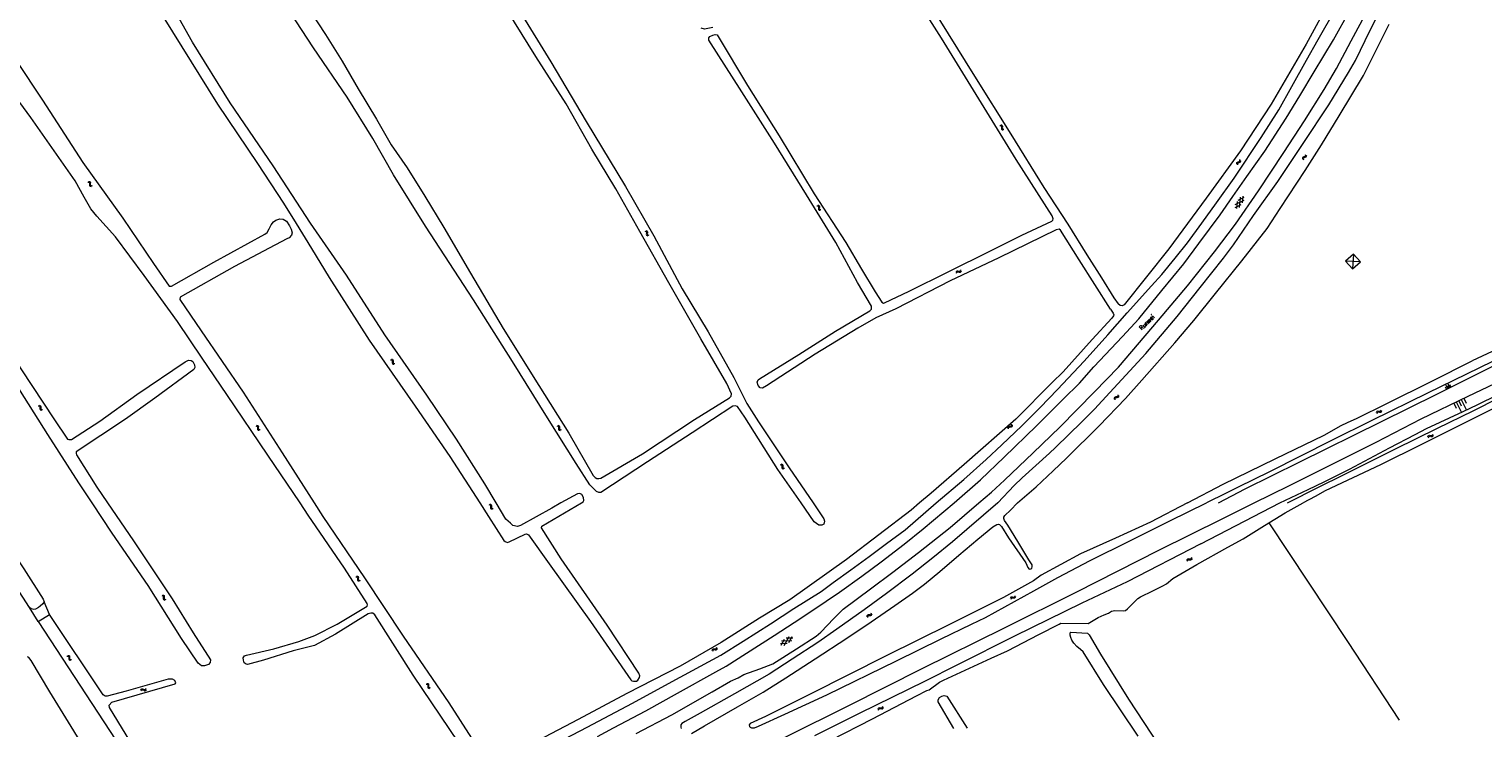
# Model space of a CAD drawing. Header units: metres. Extents: x 189705 to 199106, y 581686 to 588448.
# Tile 242 of 256: x 196021 to 196676, y 583899 to 584214. Entities that reach past the tile are written whole.
import ezdxf

# ---------------------------------------------------------------- set-up
doc = ezdxf.new("R2010")
doc.units = ezdxf.units.M
doc.layers.add('B-WA-OG-GBKN-G', color=7, linetype='Continuous', lineweight=18)
doc.styles.add('Style-STANDARD', font='STANDARD.shx')

msp = doc.modelspace()

# ---------------------------------------------------------------- linework, layer by layer
at = {"layer": 'B-WA-OG-GBKN-G'}
for p, q in [((196458.223, 584170.231), (196458.617, 584170.127)), ((196458.617, 584170.127), (196458.883, 584169.934)), ((196458.63, 584170.515), (196459.025, 584170.414)), ((196458.883, 584169.934), (196458.974, 584169.621)), ((196458.941, 584169.208), (196458.901, 584168.802)), ((196458.901, 584168.802), (196458.99, 584168.485)), ((196458.974, 584169.621), (196458.941, 584169.208)), ((196458.99, 584168.485), (196459.263, 584168.287)), ((196459.025, 584170.414), (196459.292, 584170.224)), ((196459.263, 584168.287), (196459.659, 584168.185)), ((196459.292, 584170.224), (196459.385, 584169.898)), ((196459.347, 584169.493), (196459.311, 584169.087)), ((196459.311, 584169.087), (196459.399, 584168.77)), ((196459.385, 584169.898), (196459.347, 584169.493)), ((196459.399, 584168.77), (196459.671, 584168.571)), ((196459.671, 584168.571), (196460.067, 584168.468)), ((196564.921, 584153.108), (196564.984, 584153.429)), ((196564.993, 584152.707), (196564.921, 584153.108)), ((196564.984, 584153.429), (196565.242, 584153.649)), ((196565.242, 584153.649), (196565.626, 584153.782)), ((196565.351, 584152.855), (196565.417, 584153.177)), ((196565.42, 584152.454), (196565.351, 584152.855)), ((196565.417, 584153.177), (196565.664, 584153.389)), ((196565.626, 584153.782), (196566.012, 584153.917)), ((196565.664, 584153.389), (196566.054, 584153.531)), ((196566.012, 584153.917), (196566.264, 584154.129)), ((196566.054, 584153.531), (196566.44, 584153.662)), ((196566.332, 584154.458), (196566.262, 584154.861)), ((196566.264, 584154.129), (196566.332, 584154.458)), ((196566.44, 584153.662), (196566.692, 584153.874)), ((196566.759, 584154.205), (196566.689, 584154.608)), ((196566.692, 584153.874), (196566.759, 584154.205)), ((196594.545, 584155.697), (196594.477, 584155.366)), ((196594.477, 584155.366), (196594.546, 584154.964)), ((196594.797, 584155.908), (196594.545, 584155.697)), ((196595.184, 584156.039), (196594.797, 584155.908)), ((196594.973, 584155.441), (196594.904, 584155.112)), ((196594.904, 584155.112), (196594.973, 584154.709)), ((196595.225, 584155.652), (196594.973, 584155.441)), ((196595.574, 584156.179), (196595.184, 584156.039)), ((196595.611, 584155.786), (196595.225, 584155.652)), ((196595.822, 584156.391), (196595.574, 584156.179)), ((196595.996, 584155.918), (196595.611, 584155.786)), ((196595.821, 584157.114), (196595.889, 584156.712)), ((196595.889, 584156.712), (196595.822, 584156.391)), ((196596.254, 584156.137), (196595.996, 584155.918)), ((196596.247, 584156.859), (196596.318, 584156.458)), ((196596.318, 584156.458), (196596.254, 584156.137)), ((196047.398, 584144.684), (196047.797, 584144.601)), ((196047.79, 584144.988), (196048.19, 584144.908)), ((196047.797, 584144.601), (196048.072, 584144.422)), ((196048.072, 584144.422), (196048.179, 584144.114)), ((196048.168, 584143.699), (196048.149, 584143.291)), ((196048.149, 584143.291), (196048.254, 584142.979)), ((196048.179, 584144.114), (196048.168, 584143.699)), ((196048.19, 584144.908), (196048.466, 584144.732)), ((196048.254, 584142.979), (196048.538, 584142.796)), ((196048.466, 584144.732), (196048.576, 584144.412)), ((196048.538, 584142.796), (196048.938, 584142.714)), ((196048.559, 584144.005), (196048.543, 584143.597)), ((196048.543, 584143.597), (196048.648, 584143.285)), ((196048.576, 584144.412), (196048.559, 584144.005)), ((196048.648, 584143.285), (196048.93, 584143.101)), ((196048.93, 584143.101), (196049.33, 584143.019)), ((196375.824, 584134.03), (196376.218, 584133.926)), ((196376.218, 584133.926), (196376.484, 584133.734)), ((196376.231, 584134.314), (196376.626, 584134.214)), ((196376.484, 584133.734), (196376.576, 584133.421)), ((196376.543, 584133.007), (196376.504, 584132.601)), ((196376.576, 584133.421), (196376.543, 584133.007)), ((196376.626, 584134.214), (196376.893, 584134.024)), ((196376.893, 584134.024), (196376.987, 584133.699)), ((196376.95, 584133.294), (196376.913, 584132.887)), ((196376.987, 584133.699), (196376.95, 584133.294)), ((196564.161, 584134.562), (196568.314, 584136.532)), ((196564.181, 584133.232), (196566.94, 584134.541)), ((196565.047, 584135.846), (196564.8, 584132.805)), ((196565.54, 584136.558), (196568.296, 584137.865)), ((196566.424, 584137.839), (196566.053, 584133.256)), ((196567.676, 584138.293), (196567.431, 584135.252)), ((196376.504, 584132.601), (196376.593, 584132.284)), ((196376.593, 584132.284), (196376.867, 584132.087)), ((196376.867, 584132.087), (196377.263, 584131.985)), ((196376.913, 584132.887), (196377.002, 584132.57)), ((196377.002, 584132.57), (196377.274, 584132.372)), ((196377.274, 584132.372), (196377.67, 584132.27)), ((196298.381, 584122.558), (196298.77, 584122.435)), ((196298.77, 584122.435), (196299.026, 584122.23)), ((196298.802, 584122.822), (196299.192, 584122.701)), ((196299.048, 584121.501), (196298.988, 584121.097)), ((196298.988, 584121.097), (196299.061, 584120.776)), ((196299.026, 584122.23), (196299.101, 584121.912)), ((196299.101, 584121.912), (196299.048, 584121.501)), ((196299.061, 584120.776), (196299.325, 584120.566)), ((196299.192, 584122.701), (196299.448, 584122.498)), ((196299.325, 584120.566), (196299.715, 584120.444)), ((196299.468, 584121.766), (196299.411, 584121.362)), ((196299.411, 584121.362), (196299.484, 584121.041)), ((196299.448, 584122.498), (196299.526, 584122.169)), ((196299.526, 584122.169), (196299.468, 584121.766)), ((196299.484, 584121.041), (196299.746, 584120.829)), ((196299.746, 584120.829), (196300.136, 584120.707)), ((196617.482, 584112.188), (196613.94, 584109.076)), ((196613.94, 584109.076), (196617.052, 584105.533)), ((196620.594, 584108.645), (196613.94, 584109.076)), ((196617.482, 584112.188), (196617.052, 584105.533)), ((196617.052, 584105.533), (196620.594, 584108.645)), ((196620.594, 584108.645), (196617.482, 584112.188)), ((196620.594, 584108.645), (196620.594, 584108.645)), ((196438.499, 584104.016), (196438.657, 584104.392)), ((196438.657, 584104.392), (196438.885, 584104.627)), ((196438.719, 584103.571), (196438.88, 584103.945)), ((196438.88, 584103.945), (196439.11, 584104.179)), ((196438.885, 584104.627), (196439.22, 584104.671)), ((196439.11, 584104.179), (196439.433, 584104.223)), ((196439.22, 584104.671), (196439.615, 584104.573)), ((196439.433, 584104.223), (196439.837, 584104.129)), ((196439.615, 584104.573), (196440.012, 584104.476)), ((196439.837, 584104.129), (196440.233, 584104.029)), ((196440.012, 584104.476), (196440.339, 584104.517)), ((196440.233, 584104.029), (196440.559, 584104.07)), ((196440.339, 584104.517), (196440.575, 584104.756)), ((196440.559, 584104.07), (196440.795, 584104.311)), ((196440.575, 584104.756), (196440.736, 584105.132)), ((196440.795, 584104.311), (196440.956, 584104.687)), ((196183.81, 584064.565), (196184.206, 584064.468)), ((196184.206, 584064.468), (196184.474, 584064.279)), ((196184.213, 584064.855), (196184.609, 584064.761)), ((196184.474, 584064.279), (196184.57, 584063.967)), ((196184.544, 584063.553), (196184.511, 584063.147)), ((196184.511, 584063.147), (196184.604, 584062.831)), ((196184.57, 584063.967), (196184.544, 584063.553)), ((196184.604, 584062.831), (196184.881, 584062.638)), ((196184.609, 584064.761), (196184.879, 584064.575)), ((196184.879, 584064.575), (196184.978, 584064.251)), ((196184.881, 584062.638), (196185.278, 584062.542)), ((196184.946, 584063.845), (196184.915, 584063.438)), ((196184.915, 584063.438), (196185.009, 584063.123)), ((196184.978, 584064.251), (196184.946, 584063.845)), ((196185.009, 584063.123), (196185.284, 584062.928)), ((196185.284, 584062.928), (196185.681, 584062.832)), ((196510.935, 584047.846), (196510.525, 584047.778)), ((196511.217, 584048.009), (196510.935, 584047.846)), ((196511.34, 584048.313), (196511.217, 584048.009)), ((196511.346, 584048.721), (196511.34, 584048.313)), ((196511.716, 584047.986), (196511.596, 584047.681)), ((196511.72, 584048.393), (196511.716, 584047.986)), ((196659.957, 584051.497), (196658.932, 584053.541)), ((196659.446, 584051.24), (196658.933, 584052.263)), ((196660.979, 584052.009), (196659.954, 584054.053)), ((196660.468, 584051.753), (196659.955, 584052.775)), ((196661.49, 584052.266), (196660.978, 584053.288)), ((196025.132, 584043.821), (196025.528, 584043.724)), ((196025.528, 584043.724), (196025.797, 584043.536)), ((196025.535, 584044.112), (196025.931, 584044.018)), ((196025.797, 584043.536), (196025.893, 584043.224)), ((196025.868, 584042.81), (196025.835, 584042.404)), ((196025.835, 584042.404), (196025.929, 584042.088)), ((196025.893, 584043.224), (196025.868, 584042.81)), ((196025.929, 584042.088), (196026.206, 584041.895)), ((196025.931, 584044.018), (196026.201, 584043.832)), ((196026.201, 584043.832), (196026.3, 584043.508)), ((196026.206, 584041.895), (196026.603, 584041.8)), ((196026.269, 584043.103), (196026.239, 584042.695)), ((196026.239, 584042.695), (196026.333, 584042.38)), ((196026.3, 584043.508), (196026.269, 584043.103)), ((196026.333, 584042.38), (196026.608, 584042.186)), ((196026.608, 584042.186), (196027.006, 584042.09)), ((196509.709, 584047.244), (196509.704, 584046.836)), ((196509.835, 584047.557), (196509.709, 584047.244)), ((196510.122, 584047.719), (196509.835, 584047.557)), ((196510.082, 584046.917), (196510.078, 584046.508)), ((196510.21, 584047.228), (196510.082, 584046.917)), ((196510.525, 584047.778), (196510.122, 584047.719)), ((196510.496, 584047.39), (196510.21, 584047.228)), ((196510.9, 584047.452), (196510.496, 584047.39)), ((196511.302, 584047.512), (196510.9, 584047.452)), ((196511.596, 584047.681), (196511.302, 584047.512)), ((196628.007, 584041.201), (196628.221, 584041.449)), ((196628.221, 584041.449), (196628.554, 584041.512)), ((196628.554, 584041.512), (196628.953, 584041.437)), ((196628.953, 584041.437), (196629.355, 584041.362)), ((196629.355, 584041.362), (196629.679, 584041.421)), ((196629.679, 584041.421), (196629.901, 584041.673)), ((196629.901, 584041.673), (196630.04, 584042.058)), ((196630.146, 584041.241), (196630.285, 584041.626)), ((196662.676, 584045.022), (196663.758, 584042.76)), ((196663.808, 584045.563), (196665.971, 584041.038)), ((196664.939, 584046.104), (196666.021, 584043.841)), ((196666.07, 584046.645), (196668.234, 584042.12)), ((196667.202, 584047.186), (196668.283, 584044.923)), ((196123.07, 584034.771), (196123.468, 584034.686)), ((196123.464, 584035.073), (196123.863, 584034.99)), ((196123.863, 584034.99), (196124.138, 584034.813)), ((196124.138, 584034.813), (196124.246, 584034.492)), ((196258.733, 584034.768), (196259.127, 584034.666)), ((196259.139, 584035.054), (196259.534, 584034.955)), ((196259.534, 584034.955), (196259.801, 584034.766)), ((196259.801, 584034.766), (196259.897, 584034.441)), ((196463.08, 584034.656), (196463.374, 584034.805)), ((196463.374, 584034.805), (196463.515, 584035.111)), ((196463.515, 584035.111), (196463.537, 584035.519)), ((196463.734, 584034.46), (196463.873, 584034.767)), ((196463.873, 584034.767), (196463.896, 584035.175)), ((196627.87, 584040.817), (196628.007, 584041.201)), ((196628.115, 584040.385), (196628.254, 584040.768)), ((196628.254, 584040.768), (196628.471, 584041.015)), ((196628.471, 584041.015), (196628.791, 584041.076)), ((196628.791, 584041.076), (196629.2, 584041.006)), ((196629.2, 584041.006), (196629.601, 584040.928)), ((196629.601, 584040.928), (196629.924, 584040.987)), ((196629.924, 584040.987), (196630.146, 584041.241)), ((196123.468, 584034.686), (196123.742, 584034.505)), ((196123.742, 584034.505), (196123.847, 584034.196)), ((196123.833, 584033.782), (196123.812, 584033.374)), ((196123.812, 584033.374), (196123.915, 584033.062)), ((196123.847, 584034.196), (196123.833, 584033.782)), ((196123.915, 584033.062), (196124.197, 584032.877)), ((196124.197, 584032.877), (196124.597, 584032.792)), ((196124.227, 584034.085), (196124.208, 584033.677)), ((196124.208, 584033.677), (196124.311, 584033.365)), ((196124.246, 584034.492), (196124.227, 584034.085)), ((196124.311, 584033.365), (196124.592, 584033.179)), ((196124.592, 584033.179), (196124.992, 584033.094)), ((196259.127, 584034.666), (196259.394, 584034.475)), ((196259.394, 584034.475), (196259.486, 584034.162)), ((196259.455, 584033.748), (196259.417, 584033.342)), ((196259.417, 584033.342), (196259.507, 584033.025)), ((196259.486, 584034.162), (196259.455, 584033.748)), ((196259.507, 584033.025), (196259.781, 584032.829)), ((196259.781, 584032.829), (196260.177, 584032.728)), ((196259.86, 584034.035), (196259.825, 584033.628)), ((196259.825, 584033.628), (196259.915, 584033.312)), ((196259.897, 584034.441), (196259.86, 584034.035)), ((196259.915, 584033.312), (196260.187, 584033.114)), ((196260.187, 584033.114), (196260.583, 584033.013)), ((196461.814, 584033.708), (196461.836, 584034.115)), ((196461.836, 584034.115), (196461.969, 584034.413)), ((196461.969, 584034.413), (196462.27, 584034.569)), ((196462.173, 584033.364), (196462.197, 584033.771)), ((196462.197, 584033.771), (196462.334, 584034.069)), ((196462.27, 584034.569), (196462.674, 584034.612)), ((196462.334, 584034.069), (196462.623, 584034.22)), ((196462.623, 584034.22), (196463.035, 584034.27)), ((196462.674, 584034.612), (196463.08, 584034.656)), ((196463.035, 584034.27), (196463.44, 584034.311)), ((196463.44, 584034.311), (196463.734, 584034.46)), ((196651.055, 584029.817), (196651.188, 584030.202)), ((196651.188, 584030.202), (196651.399, 584030.452)), ((196651.305, 584029.387), (196651.441, 584029.772)), ((196651.399, 584030.452), (196651.731, 584030.519)), ((196651.441, 584029.772), (196651.654, 584030.021)), ((196651.654, 584030.021), (196651.974, 584030.086)), ((196651.731, 584030.519), (196652.132, 584030.448)), ((196651.974, 584030.086), (196652.383, 584030.02)), ((196652.132, 584030.448), (196652.534, 584030.378)), ((196652.383, 584030.02), (196652.785, 584029.947)), ((196652.534, 584030.378), (196652.857, 584030.441)), ((196652.785, 584029.947), (196653.108, 584030.01)), ((196652.857, 584030.441), (196653.077, 584030.695)), ((196653.077, 584030.695), (196653.212, 584031.081)), ((196653.108, 584030.01), (196653.327, 584030.266)), ((196653.327, 584030.266), (196653.462, 584030.652)), ((196359.227, 584017.272), (196359.628, 584017.202)), ((196359.609, 584017.589), (196360.01, 584017.523)), ((196359.628, 584017.202), (196359.91, 584017.033)), ((196359.91, 584017.033), (196360.027, 584016.729)), ((196360.01, 584017.523), (196360.292, 584017.356)), ((196360.03, 584016.314), (196360.026, 584015.906)), ((196360.026, 584015.906), (196360.141, 584015.598)), ((196360.027, 584016.729), (196360.03, 584016.314)), ((196360.141, 584015.598), (196360.431, 584015.425)), ((196360.292, 584017.356), (196360.414, 584017.04)), ((196360.411, 584016.633), (196360.409, 584016.225)), ((196360.409, 584016.225), (196360.525, 584015.917)), ((196360.414, 584017.04), (196360.411, 584016.633)), ((196360.431, 584015.425), (196360.834, 584015.356)), ((196360.525, 584015.917), (196360.812, 584015.742)), ((196360.812, 584015.742), (196361.215, 584015.674)), ((196228.113, 583999.24), (196228.507, 583999.136)), ((196228.507, 583999.136), (196228.773, 583998.942)), ((196228.522, 583999.523), (196228.916, 583999.421)), ((196228.773, 583998.942), (196228.863, 583998.629)), ((196228.829, 583998.215), (196228.789, 583997.809)), ((196228.789, 583997.809), (196228.877, 583997.492)), ((196228.863, 583998.629), (196228.829, 583998.215)), ((196228.877, 583997.492), (196229.15, 583997.294)), ((196228.916, 583999.421), (196229.182, 583999.231)), ((196229.15, 583997.294), (196229.545, 583997.191)), ((196229.182, 583999.231), (196229.275, 583998.905)), ((196229.237, 583998.5), (196229.199, 583998.093)), ((196229.199, 583998.093), (196229.287, 583997.776)), ((196229.275, 583998.905), (196229.237, 583998.5)), ((196229.287, 583997.776), (196229.558, 583997.577)), ((196229.558, 583997.577), (196229.954, 583997.474)), ((196542.5, 583974.434), (196542.375, 583974.045)), ((196542.713, 583974.696), (196542.5, 583974.434)), ((196542.76, 583974.011), (196542.635, 583973.622)), ((196543.034, 583974.766), (196542.713, 583974.696)), ((196542.974, 583974.271), (196542.76, 583974.011)), ((196543.295, 583974.341), (196542.974, 583974.271)), ((196543.437, 583974.703), (196543.034, 583974.766)), ((196543.699, 583974.281), (196543.295, 583974.341)), ((196543.848, 583974.647), (196543.437, 583974.703)), ((196544.101, 583974.22), (196543.699, 583974.281)), ((196544.166, 583974.719), (196543.848, 583974.647)), ((196544.432, 583974.295), (196544.101, 583974.22)), ((196544.374, 583974.974), (196544.166, 583974.719)), ((196544.5, 583975.361), (196544.374, 583974.974)), ((196544.637, 583974.55), (196544.432, 583974.295)), ((196544.76, 583974.938), (196544.637, 583974.55)), ((196168.111, 583966.726), (196168.51, 583966.643)), ((196168.503, 583967.03), (196168.903, 583966.95)), ((196168.51, 583966.643), (196168.786, 583966.464)), ((196168.786, 583966.464), (196168.893, 583966.156)), ((196168.882, 583965.741), (196168.863, 583965.334)), ((196168.863, 583965.334), (196168.969, 583965.022)), ((196168.893, 583966.156), (196168.882, 583965.741)), ((196168.903, 583966.95), (196169.179, 583966.774)), ((196168.969, 583965.022), (196169.252, 583964.839)), ((196169.179, 583966.774), (196169.29, 583966.454)), ((196169.252, 583964.839), (196169.652, 583964.757)), ((196169.273, 583966.048), (196169.257, 583965.64)), ((196169.257, 583965.64), (196169.362, 583965.328)), ((196169.29, 583966.454), (196169.273, 583966.048)), ((196169.362, 583965.328), (196169.644, 583965.144)), ((196169.644, 583965.144), (196170.045, 583965.062)), ((196080.741, 583958.286), (196081.134, 583958.178)), ((196081.134, 583958.178), (196081.398, 583957.983)), ((196081.151, 583958.566), (196081.545, 583958.461)), ((196081.398, 583957.983), (196081.486, 583957.669)), ((196081.449, 583957.256), (196081.405, 583956.85)), ((196081.405, 583956.85), (196081.491, 583956.532)), ((196081.486, 583957.669), (196081.449, 583957.256)), ((196081.491, 583956.532), (196081.762, 583956.332)), ((196081.545, 583958.461), (196081.809, 583958.268)), ((196081.762, 583956.332), (196082.157, 583956.226)), ((196081.809, 583958.268), (196081.9, 583957.942)), ((196081.858, 583957.537), (196081.817, 583957.131)), ((196081.817, 583957.131), (196081.903, 583956.813)), ((196081.9, 583957.942), (196081.858, 583957.537)), ((196081.903, 583956.813), (196082.173, 583956.612)), ((196082.173, 583956.612), (196082.568, 583956.506)), ((196463.031, 583957.243), (196462.903, 583956.854)), ((196463.246, 583957.503), (196463.031, 583957.243)), ((196463.288, 583956.818), (196463.16, 583956.429)), ((196463.568, 583957.571), (196463.246, 583957.503)), ((196463.504, 583957.076), (196463.288, 583956.818)), ((196463.826, 583957.144), (196463.504, 583957.076)), ((196463.971, 583957.505), (196463.568, 583957.571)), ((196464.229, 583957.081), (196463.826, 583957.144)), ((196464.381, 583957.446), (196463.971, 583957.505)), ((196464.631, 583957.017), (196464.229, 583957.081)), ((196464.7, 583957.516), (196464.381, 583957.446)), ((196464.962, 583957.09), (196464.631, 583957.017)), ((196464.909, 583957.769), (196464.7, 583957.516)), ((196465.038, 583958.156), (196464.909, 583957.769)), ((196465.169, 583957.343), (196464.962, 583957.09)), ((196465.295, 583957.73), (196465.169, 583957.343)), ((196399.993, 583949.603), (196399.687, 583949.49)), ((196400.166, 583949.882), (196399.993, 583949.603)), ((196400.241, 583950.283), (196400.166, 583949.882)), ((196400.553, 583949.897), (196400.481, 583949.496)), ((196398.378, 583949.104), (196398.304, 583948.702)), ((196398.555, 583949.391), (196398.378, 583949.104)), ((196398.864, 583949.503), (196398.555, 583949.391)), ((196398.69, 583948.718), (196398.617, 583948.316)), ((196398.869, 583949.004), (196398.69, 583948.718)), ((196399.272, 583949.492), (196398.864, 583949.503)), ((196399.178, 583949.115), (196398.869, 583949.004)), ((196399.587, 583949.108), (196399.178, 583949.115)), ((196399.687, 583949.49), (196399.272, 583949.492)), ((196399.993, 583949.099), (196399.587, 583949.108)), ((196400.311, 583949.216), (196399.993, 583949.099)), ((196400.481, 583949.496), (196400.311, 583949.216)), ((196362.454, 583936.607), (196359.405, 583936.519)), ((196359.801, 583935.878), (196361.249, 583938.563)), ((196364.52, 583937.88), (196359.925, 583937.747)), ((196361.13, 583935.79), (196363.312, 583939.837)), ((196365.036, 583939.106), (196361.984, 583939.017)), ((196363.192, 583937.061), (196364.641, 583939.746)), ((196038.054, 583930.971), (196038.456, 583930.904)), ((196038.434, 583931.291), (196038.836, 583931.226)), ((196038.456, 583930.904), (196038.738, 583930.736)), ((196038.738, 583930.736), (196038.857, 583930.432)), ((196038.836, 583931.226), (196039.119, 583931.061)), ((196038.857, 583930.432), (196038.861, 583930.017)), ((196038.861, 583930.017), (196038.859, 583929.609)), ((196039.119, 583931.061), (196039.242, 583930.745)), ((196039.242, 583930.745), (196039.24, 583930.338)), ((196039.24, 583930.338), (196039.24, 583929.93)), ((196328.69, 583933.549), (196328.796, 583933.942)), ((196328.796, 583933.942), (196328.989, 583934.206)), ((196328.969, 583933.137), (196329.078, 583933.53)), ((196328.989, 583934.206), (196329.316, 583934.296)), ((196329.078, 583933.53), (196329.274, 583933.793)), ((196329.274, 583933.793), (196329.588, 583933.88)), ((196329.316, 583934.296), (196329.721, 583934.253)), ((196329.588, 583933.88), (196330.001, 583933.843)), ((196329.721, 583934.253), (196330.127, 583934.211)), ((196330.001, 583933.843), (196330.407, 583933.798)), ((196330.127, 583934.211), (196330.445, 583934.295)), ((196330.407, 583933.798), (196330.725, 583933.882)), ((196330.445, 583934.295), (196330.647, 583934.564)), ((196330.647, 583934.564), (196330.754, 583934.959)), ((196330.725, 583933.882), (196330.925, 583934.153)), ((196330.925, 583934.153), (196331.033, 583934.548)), ((196038.859, 583929.609), (196038.975, 583929.301)), ((196038.975, 583929.301), (196039.266, 583929.129)), ((196039.24, 583929.93), (196039.357, 583929.622)), ((196039.266, 583929.129), (196039.669, 583929.063)), ((196039.357, 583929.622), (196039.646, 583929.449)), ((196039.646, 583929.449), (196040.049, 583929.383)), ((196199.766, 583918.365), (196200.165, 583918.282)), ((196200.158, 583918.669), (196200.558, 583918.589)), ((196200.165, 583918.282), (196200.441, 583918.103)), ((196200.441, 583918.103), (196200.548, 583917.795)), ((196200.537, 583917.38), (196200.518, 583916.973)), ((196200.518, 583916.973), (196200.624, 583916.661)), ((196200.548, 583917.795), (196200.537, 583917.38)), ((196200.558, 583918.589), (196200.834, 583918.413)), ((196200.834, 583918.413), (196200.945, 583918.093)), ((196200.928, 583917.687), (196200.912, 583917.279)), ((196200.912, 583917.279), (196201.017, 583916.967)), ((196200.945, 583918.093), (196200.928, 583917.687)), ((196201.017, 583916.967), (196201.299, 583916.783)), ((196071.275, 583915.757), (196071.518, 583916.083)), ((196071.382, 583915.272), (196071.628, 583915.596)), ((196071.518, 583916.083), (196071.796, 583916.257)), ((196071.628, 583915.596), (196071.907, 583915.769)), ((196071.796, 583916.257), (196072.132, 583916.22)), ((196071.907, 583915.769), (196072.232, 583915.734)), ((196072.132, 583916.22), (196072.492, 583916.03)), ((196072.232, 583915.734), (196072.601, 583915.546)), ((196072.492, 583916.03), (196072.854, 583915.841)), ((196072.601, 583915.546), (196072.962, 583915.354)), ((196072.854, 583915.841), (196073.181, 583915.803)), ((196072.962, 583915.354), (196073.289, 583915.316)), ((196073.181, 583915.803), (196073.468, 583915.978)), ((196073.289, 583915.316), (196073.575, 583915.493)), ((196073.468, 583915.978), (196073.714, 583916.305)), ((196073.575, 583915.493), (196073.821, 583915.82)), ((196200.624, 583916.661), (196200.907, 583916.478)), ((196200.907, 583916.478), (196201.307, 583916.396)), ((196201.299, 583916.783), (196201.7, 583916.701)), ((196403.36, 583907.071), (196403.497, 583907.455)), ((196403.497, 583907.455), (196403.711, 583907.703)), ((196403.606, 583906.64), (196403.745, 583907.022)), ((196403.711, 583907.703), (196404.043, 583907.767)), ((196403.745, 583907.022), (196403.961, 583907.27)), ((196403.961, 583907.27), (196404.281, 583907.332)), ((196404.043, 583907.767), (196404.443, 583907.692)), ((196404.281, 583907.332), (196404.69, 583907.261)), ((196404.443, 583907.692), (196404.845, 583907.618)), ((196404.69, 583907.261), (196405.091, 583907.185)), ((196404.845, 583907.618), (196405.168, 583907.678)), ((196405.091, 583907.185), (196405.415, 583907.244)), ((196405.168, 583907.678), (196405.391, 583907.93)), ((196405.391, 583907.93), (196405.529, 583908.315)), ((196405.415, 583907.244), (196405.636, 583907.498)), ((196405.636, 583907.498), (196405.775, 583907.883))]:
    msp.add_line(p, q, dxfattribs=at)
at = {"layer": 'B-WA-OG-GBKN-G', "flags": 128}
for points in [[(196044.225, 584276.999), (196055.989, 584258.042), (196061.509, 584249.001), (196068.134, 584239.774), (196076.494, 584227.248), (196089.761, 584205.617), (196105.867, 584179.876), (196123.884, 584153.1), (196135.547, 584135.094), (196141.223, 584125.948), (196148.166, 584114.679), (196156.206, 584101.715), (196174.199, 584073.405), (196194.836, 584043.568), (196210.564, 584020.992), (196223.963, 584000)], [(196625.982, 584275.625), (196628.278, 584272.592), (196628.26, 584271.727), (196622.42, 584258.182), (196610.384, 584232.985), (196607.132, 584227.171), (196596.156, 584206.786), (196580.401, 584179.871), (196566.613, 584158.701), (196551.149, 584137.465), (196534.414, 584114.618), (196514.149, 584089.274), (196513.387, 584088.866), (196512.372, 584089.007), (196511.478, 584089.714)], [(196400.764, 584265.133), (196401.686, 584264.923), (196413.084, 584245.493), (196427.232, 584223.859), (196446.877, 584192.459), (196463.117, 584166.32), (196477.973, 584142.227), (196488.894, 584125.661), (196497.334, 584111.946), (196504.001, 584101.534), (196509.59, 584092.437), (196511.478, 584089.714)], [(196000, 584224.848), (196025.074, 584240.12), (196049.625, 584254.406), (196050.499, 584254.833), (196051.463, 584254.922), (196052.491, 584254.736), (196053.114, 584254.057), (196053.501, 584252.806), (196053.381, 584252.116), (196052.727, 584251.168), (196027.393, 584236.115), (196001.039, 584219.751), (196000.555, 584219.244), (196000.642, 584217.746), (196001.482, 584215.778), (196006.27, 584210.229), (196015.117, 584199.537), (196026.989, 584181.595), (196045.237, 584153.53), (196063.168, 584128.382), (196077.019, 584108.004), (196084.122, 584097.785)], [(196226.248, 584008.566), (196213.484, 584028.74), (196200.119, 584048.568), (196181.177, 584075.798), (196164.018, 584102.647), (196147.799, 584126.188), (196130.938, 584152.036), (196111.559, 584180.457), (196094.638, 584207.802), (196081.169, 584231.648)], [(196434.978, 584104.231), (196453.982, 584113.734), (196468.16, 584120.74), (196481.698, 584126.98), (196482.116, 584127.551), (196482.261, 584128.175), (196481.822, 584129.45), (196465.58, 584154.847), (196448.757, 584182.222), (196431.922, 584209.52), (196418.01, 584231.595)], [(196185.186, 584147.883), (196175.77, 584164.372), (196164.317, 584182.885), (196149.112, 584205.199), (196133.443, 584229.207)], [(196147.82, 584221.258), (196154.56, 584211.198), (196161.998, 584199.26), (196169.16, 584186.776), (196177.412, 584173.039), (196184.056, 584161.494), (196191.316, 584151.081), (196199.206, 584138.256), (196207.731, 584124.18), (196219.804, 584103.543), (196234.513, 584078.681), (196250.604, 584052.886), (196264.031, 584031.473), (196275.02, 584012.361), (196275.891, 584011.503), (196276.719, 584011.037), (196277.662, 584010.991), (196278.525, 584011.246), (196297.309, 584022.226), (196320.751, 584037.571), (196336.463, 584047.369), (196337.177, 584048.205), (196337.362, 584049.244), (196335.316, 584053.899), (196323.473, 584074.069), (196309.146, 584099.309), (196296.089, 584122.434), (196285.315, 584141.622), (196274.472, 584159.574), (196262.893, 584179.923), (196249.17, 584201.347), (196233.428, 584226.827)], [(196457.308, 584000), (196464.734, 584007.849), (196468.289, 584011.38), (196480.555, 584022.428), (196483.348, 584024.943), (196495.156, 584036.576), (196500.844, 584042.341), (196507.776, 584049.758), (196524.053, 584067.411), (196538.019, 584084.073), (196548.404, 584097.129), (196558.891, 584110.388), (196563.462, 584116.357), (196572.502, 584129.565), (196583.369, 584145.008), (196594.872, 584162.078), (196606.425, 584179.476), (196615.286, 584194.006), (196618.385, 584199.466), (196625.011, 584213.157), (196631.028, 584225.07)], [(196242.019, 584221.513), (196256.012, 584198.943), (196271.945, 584172.004), (196289.655, 584142.755), (196302.412, 584120.462), (196315.206, 584096.523), (196326.829, 584077.218), (196338.362, 584056.494), (196344.214, 584044.904), (196349.466, 584036.618), (196363.39, 584015.88), (196374.17, 584000)], [(196429.497, 584000), (196442.055, 584010.593), (196452.085, 584019.534), (196459.118, 584026.265), (196468.159, 584034.85), (196476.361, 584043.004), (196484.208, 584051.207), (196496.219, 584063.984), (196506.934, 584075.744), (196515.644, 584085.701), (196526.538, 584097.892), (196531.133, 584103.049), (196537.228, 584110.39), (196542.738, 584117.349), (196549.213, 584126.188), (196555.841, 584135.383), (196563.839, 584146.381), (196575.951, 584164.771), (196583.822, 584177.318), (196589.763, 584187.809), (196596.416, 584199.57), (196601.671, 584208.967), (196609.314, 584222.379)], [(196437.675, 584000), (196449.547, 584010.39), (196460.161, 584020.626), (196474.787, 584034.723), (196486.773, 584046.788), (196494.035, 584054.001), (196500.612, 584061.443), (196513.512, 584075.058), (196520.876, 584082.982), (196531.211, 584095.81), (196541.089, 584107.772), (196547.919, 584116.968), (196557.493, 584129.845), (196563.23, 584138.1), (196569.477, 584147.168), (196577.551, 584158.623), (196587.2, 584173.534), (196593.371, 584183.542), (196599.87, 584194.336), (196608.478, 584208.789), (196615.816, 584222.049)], [(196448.724, 584000), (196454.423, 584004.802), (196460.29, 584010.237), (196473.164, 584022.531), (196485.276, 584034.138), (196500.894, 584050.089), (196511.609, 584061.164), (196529.689, 584082.474), (196542.766, 584097.968), (196554.955, 584113.284), (196564.426, 584125.628), (196574.71, 584140.717), (196586.111, 584157.937), (196595.455, 584172.34), (196604.367, 584186.487), (196609.826, 584195.936), (196616.529, 584208.306), (196623.663, 584221.717)], [(196328.928, 584214.369), (196325.176, 584213.664), (196323.744, 584214.007)], [(196466.145, 584000), (196474.537, 584007.29), (196482.283, 584014.477), (196488.224, 584020.142), (196502.902, 584034.797), (196514.811, 584047.066), (196522.175, 584055.371), (196537.107, 584072.187), (196545.587, 584082.295), (196555.415, 584094.411), (196567.146, 584109.118), (196578.674, 584123.798), (196584.514, 584132.79), (196595.738, 584149.86), (196603.101, 584161.518), (196611.099, 584174.472), (196621.967, 584192.735), (196633.595, 584215.9)], [(196508.047, 584087.39), (196494.025, 584109.68), (196485.613, 584122.991), (196484.899, 584123.461), (196483.625, 584123.204), (196457.731, 584110.577), (196435.838, 584100.161), (196411.342, 584087.51), (196402.347, 584083.499), (196394.199, 584078.879), (196375.067, 584067.048), (196353.163, 584052.77), (196351.321, 584051.83), (196350.256, 584051.898), (196349.311, 584052.991), (196348.953, 584054.537), (196349.298, 584055.474), (196349.936, 584056.019), (196367.697, 584067.008), (196384.217, 584077.445), (196399.738, 584086.65), (196400.44, 584087.341), (196400.465, 584088.655), (196394.176, 584099.333), (196384.333, 584117.411), (196371.082, 584138.977), (196356.744, 584162.198), (196341.99, 584185.42), (196327.1, 584208.723), (196327.104, 584209.752), (196327.652, 584210.375), (196328.917, 584210.97), (196330.012, 584211.188), (196330.832, 584211.055), (196331.324, 584210.272), (196344.538, 584188.251), (196358.769, 584165.586), (196374.645, 584139.383), (196374.658, 584139.344), (196388.792, 584117.372), (196395.895, 584105.467), (196402.14, 584095.235), (196405.016, 584090.458), (196405.873, 584090.125), (196406.253, 584090.234), (196417.389, 584095.53), (196434.978, 584104.231)], [(196143.042, 584000), (196128.457, 584021.55), (196110.038, 584048.862), (196098.975, 584065.275), (196087.795, 584081.818), (196072.787, 584102.5), (196059.871, 584120.001), (196051.542, 584129.264), (196048.844, 584132.645), (196045.748, 584137.876), (196041.76, 584145.246), (196021.757, 584173.747), (196002.202, 584200.202), (196000, 584203.422)], [(196368.725, 584000), (196358.262, 584015.063), (196343.428, 584038.616), (196340.039, 584043.44), (196338.945, 584043.823), (196337.922, 584043.601), (196319.607, 584031.582), (196299.555, 584018.538), (196278.54, 584004.785), (196277.545, 584004.739), (196276.494, 584005.229), (196273.487, 584008.208), (196267.331, 584017.74), (196254.537, 584038.437), (196238.646, 584063.762), (196221.193, 584091.591), (196199.581, 584124.739), (196185.186, 584147.883)], [(196084.122, 584097.785), (196084.634, 584097.696), (196085.157, 584097.818), (196104.152, 584108.583), (196127.235, 584121.119), (196128.211, 584121.964), (196129.103, 584123.607), (196129.956, 584125.381), (196131.047, 584126.698), (196132.05, 584127.517), (196133.945, 584128.093), (196135.386, 584128.012), (196136.978, 584127.001), (196138.315, 584124.928), (196139.071, 584123.505), (196139.476, 584121.792), (196139.248, 584120.678), (196138.155, 584119.531), (196137.045, 584119.156), (196113.49, 584106.67), (196088.964, 584092.736), (196088.839, 584091.792), (196098.485, 584077.596), (196117.482, 584049.922), (196134.958, 584022.643), (196149.39, 584000)], [(196000, 584087.541), (196002.303, 584083.589), (196017.514, 584060.028), (196032.204, 584037.955), (196038.24, 584028.724), (196038.948, 584028.572), (196040.1, 584028.658), (196052.853, 584036.827), (196069.56, 584048.86), (196091.279, 584063.574), (196092.806, 584064.331), (196093.985, 584064.26), (196094.709, 584063.741), (196095.558, 584062.241), (196095.644, 584061.115), (196095.178, 584060.248), (196077.6, 584047.187), (196064.437, 584037.797), (196042.208, 584023.067), (196042.2, 584022.229), (196042.309, 584021.64), (196051.446, 584007.166), (196056.315, 584000)], [(196508.047, 584087.39), (196509.341, 584085.559), (196509.548, 584084.874), (196509.356, 584084.318), (196508.636, 584083.357), (196499.756, 584073.773), (196486.777, 584059.114), (196481.742, 584054.303), (196465.396, 584037.837), (196442.186, 584017.34), (196427.245, 584004.441), (196422.044, 584000)], [(196029.489, 584030.89), (196014.54, 584054.454), (196000, 584076.957)], [(196556.75, 584000), (196568.762, 584006.371), (196593.115, 584018.384), (196630.066, 584036.798), (196655.004, 584049.04), (196678.443, 584060.799), (196700.868, 584071.797), (196705.008, 584073.956), (196706.353, 584074.972), (196707.165, 584075.912), (196707.46, 584077.218)], [(196696.053, 584075.859), (196671.002, 584064.077)], [(196572.817, 584000), (196588.393, 584007.716), (196598.348, 584012.719), (196609.979, 584018.485), (196627.705, 584027.45), (196647.945, 584037.94), (196669.125, 584048.15), (196681.187, 584053.814), (196700.386, 584063.186), (196707.345, 584066.539), (196710.874, 584068.113), (196711.789, 584068.393), (196712.398, 584068.342), (196712.779, 584068.037), (196713.771, 584065.878), (196715.547, 584062.043), (196716.766, 584060.163), (196718.215, 584058.918), (196719.296, 584058.396)], [(196542.745, 584000), (196558.857, 584008.403), (196582.271, 584019.832), (196604.289, 584030.627), (196611.907, 584034.945), (196614.802, 584036.291), (196619.171, 584038.17), (196632.554, 584044.85), (196652.743, 584054.959), (196671.002, 584064.077)], [(196686.012, 584066.641), (196650.89, 584049.523), (196625.825, 584037.154), (196607.616, 584028.213), (196579.63, 584014.091), (196565.638, 584007.082), (196560.203, 584004.44), (196551.279, 584000)], [(196584.372, 584000), (196597.13, 584006.013), (196604.317, 584009.468), (196615.643, 584015.31), (196633.751, 584024.783), (196645.254, 584030.904), (196650.46, 584033.52), (196666.941, 584041.292), (196673.545, 584044.442), (196682.331, 584048.81), (196689.468, 584052.264), (196700.21, 584057.369), (196709.047, 584061.433), (196710.418, 584062.043), (196711.155, 584062.246), (196711.84, 584062.17), (196712.704, 584061.103)], [(196587.81, 584000.07), (196601.727, 584007.08), (196613.002, 584012.668), (196636.493, 584024.35), (196655.361, 584033.698), (196671.411, 584041.47), (196683.042, 584047.336), (196698.584, 584054.93), (196707.448, 584059.198), (196711.536, 584061.204), (196712.272, 584061.331), (196712.907, 584061.001), (196713.391, 584059.782), (196713.061, 584059.147), (196712.121, 584058.436), (196706.686, 584055.769), (196683.348, 584043.907), (196648.15, 584026.357), (196629.739, 584017.265), (196604.8, 584005.53), (196600.255, 584002.965), (196594.912, 584000)], [(196049.433, 584000), (196043.43, 584009.114), (196029.489, 584030.89)], [(196231.374, 584000), (196226.248, 584008.566)], [(196269.767, 584000), (196270.559, 584000.463), (196270.908, 584001.159), (196270.649, 584002.533), (196269.921, 584003.746), (196269.053, 584004.264), (196267.94, 584004.177), (196260.523, 584000)], [(196000, 583715.335), (196048.076, 583738.649), (196127.745, 583778.567), (196190.806, 583809.792), (196245.028, 583836.6), (196276.916, 583852.415), (196319.933, 583873.777), (196362.134, 583894.712), (196390.277, 583908.719), (196423.311, 583925.314), (196460.394, 583943.689), (196492.843, 583960.007), (196529.826, 583978.713), (196558.35, 583992.846), (196572.817, 584000)], [(196000, 583998.128), (196006.163, 583988.84), (196018.55, 583970.262), (196027.367, 583956.57), (196027.794, 583955.408)], [(196056.315, 584000), (196067.958, 583982.866), (196085.439, 583956.701), (196094.935, 583941.456), (196102.641, 583929.237), (196102.558, 583928.018), (196101.791, 583927.161), (196099.988, 583926.547), (196098.573, 583926.615), (196097.19, 583927.719), (196089.701, 583938.826), (196074.619, 583962.729), (196058.399, 583986.389), (196049.433, 584000)], [(196117.429, 583930.109), (196117.999, 583931.043), (196118.849, 583931.324), (196131.218, 583934.264), (196142.446, 583937.511), (196149.71, 583940.193), (196159.745, 583945.423), (196173.311, 583953.414), (196173.399, 583954.056), (196173.211, 583954.67), (196163.07, 583970.539), (196146.729, 583994.552), (196143.042, 584000)], [(196149.39, 584000), (196153.309, 583993.851), (196172.044, 583966.319), (196189.422, 583939.982), (196209.994, 583909.961), (196220.254, 583893.961)], [(196223.963, 584000), (196227.868, 583993.882), (196234.831, 583983.112), (196235.49, 583982.567), (196236.41, 583982.167), (196237.193, 583982.46), (196244.491, 583985.942), (196245.013, 583986.129), (196245.972, 583985.703), (196255.257, 583972.539), (196273.903, 583946.5), (196292.027, 583920.181), (196292.397, 583919.778), (196293.275, 583919.601), (196294.519, 583919.688), (196295.184, 583920.046), (196295.949, 583921.282), (196296.048, 583922.108), (196295.608, 583923.205), (196281.419, 583944.875), (196260.65, 583974.881), (196251.753, 583988.756), (196251.944, 583989.582), (196269.767, 584000)], [(196260.523, 584000), (196256.381, 583997.667), (196242.29, 583989.791), (196240.996, 583989.441), (196238.819, 583989.872), (196237.777, 583990.886), (196235.708, 583992.758), (196231.374, 584000)], [(196422.044, 584000), (196418.275, 583996.782), (196389.098, 583974.531), (196363.615, 583956.385), (196349.998, 583948.032), (196332.737, 583937.104), (196314.287, 583926.389), (196290.196, 583914.102), (196268.244, 583902.342), (196238.01, 583886.492)], [(196245.02, 583884.587), (196272.276, 583898.955), (196292.782, 583909.732), (196310.616, 583919.508), (196332.6, 583931.367), (196342.617, 583937.684), (196354.98, 583945.485), (196365.507, 583952.357), (196377.742, 583960.084), (196383.174, 583964.09), (196391.08, 583969.885), (196399.292, 583975.858), (196407.147, 583981.653), (196415.512, 583987.828), (196429.497, 584000)], [(196276.976, 583894.634), (196284.161, 583898.581), (196298.732, 583906.343), (196313.024, 583914.26), (196330.273, 583923.836), (196335.011, 583926.424), (196344.162, 583932.264), (196356.55, 583940.242), (196365.649, 583946.031), (196374.012, 583951.696), (196386.071, 583959.805), (196396.118, 583966.985), (196404.815, 583973.437), (196415.07, 583981.479), (196423.694, 583988.388), (196437.675, 584000)], [(196294.431, 583896.004), (196310.506, 583904.546), (196328.723, 583914.903), (196336.928, 583919.605), (196340.391, 583921.21), (196342.913, 583922.593), (196350.09, 583925.217), (196355.919, 583927.417), (196366.599, 583934.187), (196375.546, 583940.002), (196377.613, 583941.794), (196383.413, 583947.932), (196387.601, 583952.074), (196399.997, 583961.272), (196410.02, 583968.757), (196421.576, 583977.706), (196435.913, 583989.001), (196448.724, 584000)], [(196457.308, 584000), (196436.842, 583982.519), (196428.038, 583975.229), (196418.701, 583967.841), (196407.147, 583959.171), (196397.15, 583951.89), (196384.757, 583943.097), (196376.216, 583937.153), (196364.667, 583929.55), (196354.344, 583922.88), (196338.751, 583914.005), (196323.208, 583905.155), (196316.533, 583901.512), (196314.979, 583900.632), (196314.594, 583899.948), (196314.614, 583898.957), (196314.712, 583898.348)], [(196542.745, 584000), (196526.037, 583991.412), (196510.25, 583984.139), (196494.539, 583976.992), (196476.885, 583967.521), (196473.415, 583964.823), (196459.836, 583957.334), (196435.564, 583945.234), (196406.963, 583931.077), (196373.087, 583913.903), (196352.636, 583903.685), (196345.811, 583900.551), (196345.249, 583899.944), (196345.448, 583899.232), (196345.7, 583898.849), (196346.384, 583898.591), (196347.68, 583898.608), (196349.487, 583899.36), (196361.429, 583904.751), (196380.272, 583913.529), (196411.649, 583928.89), (196431.794, 583938.727), (196445.52, 583945.327), (196451.761, 583948.389), (196473.517, 583960.453), (196484.294, 583966.359), (196498.84, 583974.071), (196516.719, 583982.932), (196534.802, 583991.944), (196551.279, 584000)], [(196374.17, 584000), (196379.007, 583992.874), (196379.243, 583991.72), (196378.954, 583990.508), (196377.987, 583989.946), (196376.634, 583989.997), (196374.647, 583991.474), (196368.725, 584000)], [(196466.355, 583982.647), (196461.799, 583990.041), (196460.287, 583992.057), (196459.962, 583992.948), (196459.965, 583993.532), (196460.401, 583994.343), (196463.056, 583996.715), (196466.145, 584000)], [(196498.045, 583945.7), (196502.555, 583948.315), (196505.254, 583949.62), (196507.137, 583950.244), (196508.59, 583951.149), (196510.09, 583951.522), (196513.873, 583951.296), (196514.839, 583951.468), (196515.759, 583952.251), (196520.331, 583956.872), (196521.605, 583957.677), (196527.08, 583960.312), (196531.64, 583962.622), (196533.27, 583963.476), (196536.078, 583965.974), (196546.906, 583972.184), (196560.92, 583980.078), (196567.747, 583983.771), (196577.382, 583989.912), (196586.734, 583995.496), (196594.912, 584000)], [(196548.738, 583981.623), (196584.372, 584000)], [(196319.27, 583896.034), (196325.258, 583899.453), (196340.037, 583908.053), (196351.555, 583914.717), (196361.827, 583921.184), (196375.056, 583929.717), (196389.357, 583939.082), (196400.217, 583946.333), (196410.952, 583953.814), (196418.881, 583959.28), (196424.289, 583963.414), (196431.153, 583969.165), (196439.702, 583976.404), (196448.277, 583983.643), (196455.013, 583989.168), (196456.797, 583990.249), (196457.585, 583990.447), (196458.118, 583990.292), (196458.9, 583989.347), (196462.198, 583984.298), (196469.931, 583972.998), (196470.758, 583970.961), (196471.389, 583970.22), (196472.177, 583970.318), (196472.636, 583970.645), (196472.816, 583971.177), (196472.745, 583972.066), (196471.311, 583974.336), (196466.355, 583982.647)], [(196579.344, 583991.019), (196614.802, 583937.562), (196638.144, 583902.062)], [(196021.171, 583952.9), (196010.553, 583969.382), (196000, 583986.032)], [(196548.738, 583981.623), (196515.547, 583964.445), (196495.2, 583954.76), (196464.893, 583939.928), (196439.169, 583926.998), (196424.27, 583919.567), (196395.236, 583905.286), (196374.732, 583894.967)], [(196027.794, 583955.408), (196027.197, 583954.592), (196026.039, 583953.483), (196025.179, 583952.836), (196023.9, 583952.133), (196023.129, 583951.957), (196021.883, 583952.198), (196021.171, 583952.9)], [(196025.11, 583946.487), (196021.171, 583952.9)], [(196025.11, 583946.487), (196030.157, 583949.67)], [(196030.157, 583949.67), (196027.794, 583955.408)], [(196107.245, 583825.79), (196057.213, 583907.824), (196057.106, 583908.792), (196058.199, 583910.17), (196086.773, 583918.425), (196087.07, 583918.861), (196086.628, 583920.028), (196085.521, 583920.588), (196083.684, 583920.541), (196064.779, 583915.094), (196056.209, 583912.862), (196055.24, 583912.821), (196054.333, 583913.516), (196030.157, 583949.67)], [(196214.571, 583891.879), (196193.996, 583922.372), (196176.783, 583949.548), (196175.874, 583950.249), (196174.852, 583950.294), (196173.728, 583949.972), (196158.978, 583940.794), (196149.609, 583935.74), (196139.987, 583933.264), (196126.552, 583929.072), (196119.309, 583927.149), (196118.693, 583927.341), (196117.889, 583927.964), (196117.488, 583929.14), (196117.429, 583930.109)], [(196025.11, 583946.487), (196065.437, 583884.747), (196087.466, 583849.002), (196103.903, 583822.018), (196103.951, 583820.79), (196103.363, 583819.874), (196100.956, 583818.47), (196071.607, 583803.695)], [(196431.049, 583919.197), (196432.832, 583920.101), (196454.374, 583930.006), (196461.631, 583933.266), (196475.717, 583940.727), (196484.963, 583945.346), (196485.701, 583945.735)], [(196485.702, 583945.735), (196498.045, 583945.7)], [(196520.541, 583894.822), (196504.907, 583918.209), (196495.686, 583932.81), (196494.53, 583933.941), (196492.861, 583935.25), (196491.518, 583936.812), (196490.649, 583938.208), (196490.164, 583939.28), (196489.849, 583940.459), (196489.866, 583941.392), (196490.243, 583941.777), (196497.75, 583941.24), (196498.453, 583940.525), (196503.539, 583931.791), (196516.211, 583911.499), (196533.387, 583885.225)], [(196000, 583814.003), (196007.44, 583801.51), (196010.836, 583795.851), (196011.997, 583794.345), (196012.856, 583793.756), (196013.77, 583793.649), (196014.636, 583793.948), (196017.337, 583795.634), (196040.731, 583809.543), (196064.456, 583823.805), (196079.16, 583832.584), (196079.8, 583833.393), (196079.78, 583834.282), (196079.507, 583835.656), (196073.568, 583845.115), (196052.45, 583879.002), (196030.354, 583914.901), (196021.874, 583928.898), (196020.917, 583930.276), (196020.233, 583930.661)], [(196426.458, 583915.82), (196431.049, 583919.197)], [(196382.037, 583893.12), (196400.808, 583902.61), (196420.754, 583913.034), (196425.313, 583915.395), (196426.458, 583915.82)], [(196437.52, 583898.267), (196430.454, 583910.316), (196430.457, 583911.276), (196431.077, 583912.228), (196432.147, 583912.936), (196433.169, 583913.17), (196434.342, 583912.88), (196443.548, 583898.41)]]:
    msp.add_lwpolyline(points, dxfattribs=at)

# ---------------------------------------------------------------- texts
at = {"layer": 'B-WA-OG-GBKN-G', "style": 'Style-STANDARD'}
msp.add_text('Runwei', height=2, rotation=45, dxfattribs=at).set_placement((196522.174, 584077.785))

doc.saveas('drawing.dxf')
